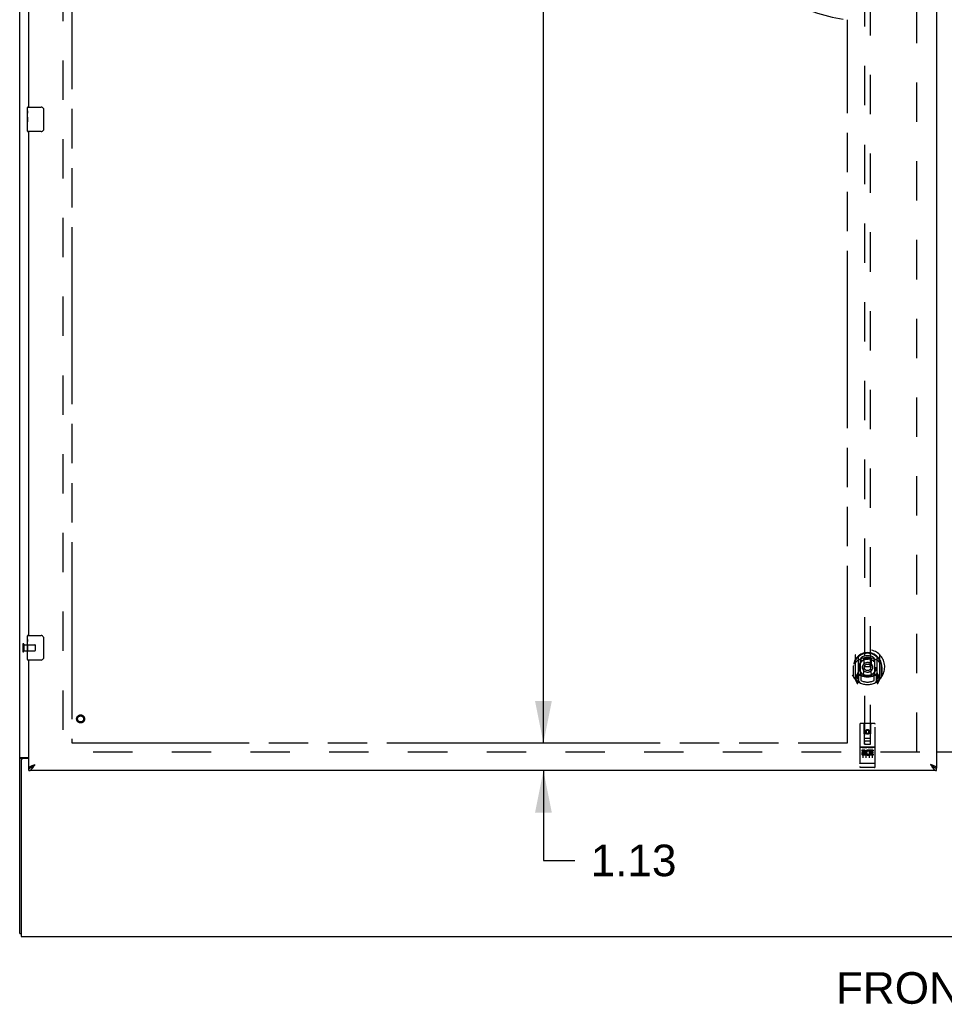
# Model space of a CAD drawing. Header units: inches. Extents: x 0 to 291, y 0 to 188.
# Tile 3 of 113: x 44 to 81, y 52 to 92. Entities that reach past the tile are written whole.
import ezdxf

# ---------------------------------------------------------------- set-up
doc = ezdxf.new("R2010")
doc.units = ezdxf.units.IN
doc.header["$LTSCALE"] = 16.018896
doc.header["$MEASUREMENT"] = 0
doc.linetypes.add('HIDDEN', pattern=[0.2, 0.1, -0.1])
doc.linetypes.add('PHANTOM', pattern=[0.8, 0.45, -0.05, 0.1, -0.05, 0.1, -0.05])
doc.layers.get('0').update_dxf_attribs({"linetype": 'CONTINUOUS'})
for name, color, linetype in [('02___PRT_ALL_AXES', 7, 'CONTINUOUS'), ('AVAILABLE_DOOR_SPACES', 7, 'CONTINUOUS'), ('DEFAULT_2', 8, 'HIDDEN'), ('DIMENSIONS', 7, 'CONTINUOUS')]:
    doc.layers.add(name, color=color, linetype=linetype)
doc.styles.get("Standard").update_dxf_attribs({"font": 'arial.ttf'})
doc.dimstyles.new('DIMSTYLE_1', dxfattribs={"dimtxt": 1.284938, "dimasz": 1.713251, "dimexe": 0.09, "dimexo": 0.07, "dimgap": 0.0375, "dimtad": 0, "dimtih": 1, "dimtoh": 1, "dimzin": 4, "dimdsep": 46, "dimtxsty": 'Standard', "dimblk": '_FILLED', "dimblk1": '_FILLED', "dimblk2": '_FILLED', "dimcen": 0.09, "dimazin": 1, "dimtfac": 1, "dimtdec": 3, "dimtofl": 0, "dimtmove": 0, "dimatfit": 3, "dimldrblk": '_FILLED', "dimfxl": 1, "dimtolj": 1, "dimtzin": 4, "dimarcsym": 0})

# ---------------------------------------------------------------- blocks, each defined once
blk = doc.blocks.new('_FILLED')
at = {"color": 0, "linetype": 'ByBlock'}
blk.add_solid([(0, 0), (-1, 0.2), (-1, -0.2)], dxfattribs=at)
blk = doc.blocks.new('*D9')
at = {"layer": 'DIMENSIONS', "color": 2, "linetype": 'Continuous'}
for p, q in [((65.03, 62.785), (65.03, 66.211)), ((65.03, 61.66), (65.03, 58.008)), ((65.03, 58.008), (66.308, 58.008))]:
    blk.add_line(p, q, dxfattribs=at)
at = {"layer": 'DIMENSIONS', "color": 2, "linetype": 'Continuous', "xscale": 1.7132508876, "yscale": 1.7132508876, "zscale": 1.7132508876}
for p, rotation in [((65.03, 62.785), 270), ((65.03, 61.66), 90)]:
    blk.add_blockref('_FILLED', p, dxfattribs=dict(at, rotation=rotation))
at = {"layer": 'DIMENSIONS', "color": 2, "linetype": 'Continuous', "insert": (66.951, 58.65), "char_height": 1.2849, "width": 3.49178, "attachment_point": 1, "line_spacing_factor": 0.9}
blk.add_mtext('1.13', dxfattribs=at)
blk = doc.blocks.new('*D10')
at = {"layer": 'DIMENSIONS', "color": 2, "linetype": 'Continuous'}
for p, q in [((65.03, 135.035), (65.03, 100.195)), ((65.03, 62.785), (65.03, 95.697))]:
    blk.add_line(p, q, dxfattribs=at)
at = {"layer": 'DIMENSIONS', "color": 2, "linetype": 'Continuous', "xscale": 1.7132508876, "yscale": 1.7132508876, "zscale": 1.7132508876}
for p, rotation in [((65.03, 135.035), 90), ((65.03, 62.785), 270)]:
    blk.add_blockref('_FILLED', p, dxfattribs=dict(at, rotation=rotation))
at = {"layer": 'DIMENSIONS', "color": 2, "linetype": 'Continuous', "insert": (65.03, 99.552), "char_height": 1.2849, "width": 4.49012, "attachment_point": 2, "line_spacing_factor": 0.9}
blk.add_mtext('72.25\\Ptyp.', dxfattribs=at)

msp = doc.modelspace()

# ---------------------------------------------------------------- linework, layer by layer
at = {"color": 7, "linetype": 'Continuous'}
for p, q in [((43.717, 55.035), (43.717, 138.785)), ((44.032, 88.499), (44.032, 88.645)), ((44.047, 88.66), (44.587, 88.66)), ((44.687, 88.56), (44.687, 87.76)), ((44.032, 88.241), (44.032, 88.275)), ((44.032, 88.044), (44.032, 88.076)), ((44.032, 87.675), (44.032, 87.814)), ((44.587, 87.66), (44.047, 87.66)), ((44.032, 66.999), (44.032, 67.145)), ((44.047, 67.16), (44.587, 67.16)), ((44.687, 67.06), (44.687, 66.26)), ((44.032, 66.741), (44.032, 66.775)), ((44.032, 66.544), (44.032, 66.576)), ((44.032, 66.175), (44.032, 66.314)), ((44.587, 66.16), (44.047, 66.16)), ((43.814, 62.153), (43.717, 62.153)), ((43.777, 62.191), (44.092, 62.191)), ((43.779, 62.097), (43.779, 54.91)), ((44.092, 62.16), (43.842, 62.16)), ((82.342, 62.405), (81.029, 62.405)), ((44.092, 61.66), (44.092, 61.764)), ((44.193, 61.792), (44.204, 61.799)), ((80.906, 61.805), (80.917, 61.799)), ((81.029, 61.66), (81.029, 61.764)), ((43.717, 55.035), (43.779, 55.035)), ((43.779, 54.91), (121.404, 54.91))]:
    msp.add_line(p, q, dxfattribs=at)
at = {"color": 3, "linetype": 'Continuous'}
for p, q in [((81.029, 136.056), (81.029, 61.764)), ((44.092, 88.66), (44.092, 109.16)), ((44.092, 67.16), (44.092, 87.66)), ((44.092, 61.764), (44.092, 66.16)), ((81.029, 62.425), (82.342, 62.425)), ((44.306, 61.894), (44.338, 61.906)), ((81.029, 61.66), (44.092, 61.66))]:
    msp.add_line(p, q, dxfattribs=at)
at = {"color": 7, "linetype": 'Continuous'}
for points in [[(44.68, 88.596), (44.682, 88.59), (44.684, 88.584), (44.685, 88.578), (44.686, 88.572), (44.686, 88.566), (44.687, 88.56)], [(44.687, 87.76), (44.686, 87.753), (44.686, 87.747), (44.685, 87.741), (44.684, 87.735), (44.682, 87.729), (44.68, 87.724)], [(44.68, 67.096), (44.682, 67.09), (44.684, 67.084), (44.685, 67.078), (44.686, 67.072), (44.686, 67.066), (44.687, 67.06)], [(44.687, 66.26), (44.686, 66.253), (44.686, 66.247), (44.685, 66.241), (44.684, 66.235), (44.682, 66.229), (44.68, 66.224)], [(43.756, 62.18), (43.748, 62.177), (43.744, 62.176), (43.741, 62.174), (43.737, 62.173), (43.734, 62.171), (43.731, 62.17), (43.728, 62.168), (43.726, 62.167), (43.724, 62.165), (43.722, 62.164), (43.72, 62.162), (43.719, 62.16), (43.718, 62.159), (43.717, 62.157), (43.717, 62.155), (43.717, 62.153)], [(43.777, 62.191), (43.775, 62.189), (43.773, 62.188), (43.77, 62.186), (43.767, 62.185), (43.763, 62.183), (43.76, 62.182), (43.756, 62.18)], [(44.092, 61.764), (44.103, 61.764), (44.114, 61.765), (44.125, 61.767), (44.137, 61.77), (44.148, 61.773), (44.159, 61.777), (44.17, 61.781), (44.181, 61.786), (44.193, 61.792)], [(44.204, 61.799), (44.215, 61.805), (44.226, 61.813), (44.237, 61.821), (44.249, 61.829), (44.26, 61.838), (44.271, 61.847), (44.282, 61.856), (44.293, 61.866), (44.305, 61.876), (44.316, 61.886), (44.327, 61.896), (44.338, 61.906)], [(44.208, 61.801), (44.211, 61.807), (44.217, 61.814), (44.223, 61.821), (44.23, 61.828), (44.237, 61.835), (44.246, 61.842), (44.254, 61.849), (44.264, 61.856), (44.274, 61.864), (44.284, 61.871), (44.294, 61.878), (44.305, 61.885), (44.316, 61.892), (44.327, 61.899), (44.338, 61.906)], [(80.783, 61.906), (80.794, 61.896), (80.805, 61.886), (80.816, 61.876), (80.828, 61.866), (80.839, 61.856), (80.85, 61.847), (80.861, 61.838), (80.872, 61.829), (80.884, 61.821), (80.895, 61.813), (80.906, 61.805)], [(80.913, 61.801), (80.91, 61.807), (80.904, 61.814), (80.898, 61.821), (80.891, 61.828), (80.883, 61.835), (80.875, 61.842), (80.866, 61.849), (80.857, 61.856), (80.847, 61.864), (80.837, 61.871), (80.827, 61.878), (80.816, 61.885), (80.805, 61.892), (80.794, 61.899), (80.783, 61.906)], [(80.917, 61.799), (80.928, 61.792), (80.94, 61.786), (80.951, 61.781), (80.962, 61.777), (80.973, 61.773), (80.984, 61.77), (80.996, 61.767), (81.007, 61.765), (81.018, 61.764), (81.029, 61.764)]]:
    msp.add_lwpolyline(points, dxfattribs=at)
at = {"color": 3, "linetype": 'Continuous'}
for points in [[(43.858, 62.17), (43.854, 62.167), (43.852, 62.166), (43.85, 62.164), (43.847, 62.163), (43.846, 62.161), (43.844, 62.16)], [(43.872, 62.191), (43.872, 62.189), (43.872, 62.187), (43.872, 62.185), (43.872, 62.184), (43.871, 62.182), (43.87, 62.18), (43.869, 62.178), (43.868, 62.177), (43.866, 62.175), (43.864, 62.174), (43.863, 62.172), (43.861, 62.171), (43.858, 62.17)], [(44.092, 61.764), (44.092, 61.77), (44.094, 61.776), (44.096, 61.782), (44.1, 61.788), (44.105, 61.793), (44.11, 61.799), (44.117, 61.805), (44.125, 61.811), (44.133, 61.817), (44.143, 61.823), (44.153, 61.829), (44.164, 61.835), (44.176, 61.841), (44.188, 61.847)], [(44.092, 61.66), (44.103, 61.66), (44.114, 61.662), (44.125, 61.665), (44.137, 61.67), (44.148, 61.675), (44.159, 61.682), (44.17, 61.69), (44.181, 61.699), (44.193, 61.709), (44.204, 61.72), (44.215, 61.732), (44.226, 61.745), (44.237, 61.759)], [(44.188, 61.847), (44.201, 61.853), (44.215, 61.859), (44.229, 61.865), (44.244, 61.871), (44.259, 61.877), (44.274, 61.883), (44.29, 61.888), (44.306, 61.894)], [(44.237, 61.759), (44.249, 61.773), (44.26, 61.788), (44.271, 61.804), (44.282, 61.82), (44.293, 61.837), (44.305, 61.854), (44.316, 61.871), (44.327, 61.889), (44.338, 61.906)], [(80.933, 61.847), (80.92, 61.853), (80.906, 61.859), (80.892, 61.865), (80.877, 61.871), (80.862, 61.877), (80.847, 61.883), (80.831, 61.888), (80.815, 61.894), (80.783, 61.906)], [(80.783, 61.906), (80.794, 61.889), (80.805, 61.871), (80.816, 61.854), (80.828, 61.837), (80.839, 61.82), (80.85, 61.804), (80.861, 61.788), (80.872, 61.773)], [(80.872, 61.773), (80.884, 61.759), (80.895, 61.745), (80.906, 61.732), (80.917, 61.72), (80.928, 61.709), (80.94, 61.699), (80.951, 61.69), (80.962, 61.682), (80.973, 61.675), (80.984, 61.67), (80.996, 61.665), (81.007, 61.662), (81.018, 61.66), (81.029, 61.66)], [(81.029, 61.764), (81.029, 61.77), (81.027, 61.776), (81.024, 61.782), (81.021, 61.788), (81.016, 61.793), (81.01, 61.799), (81.004, 61.805), (80.996, 61.811), (80.988, 61.817), (80.978, 61.823), (80.968, 61.829), (80.957, 61.835), (80.945, 61.841), (80.933, 61.847)]]:
    msp.add_lwpolyline(points, dxfattribs=at)
at = {"color": 7, "linetype": 'Continuous'}
for centre, radius, start, end in [((44.047, 88.645), 0.015, 90, 180), ((44.587, 88.56), 0.1, 21.1999, 90), ((44.047, 87.675), 0.015, 180, 270), ((44.587, 87.76), 0.1, 270, 338.8001), ((44.047, 67.145), 0.015, 90, 180), ((44.587, 67.06), 0.1, 21.1999, 90), ((44.047, 66.175), 0.015, 180, 270), ((44.587, 66.26), 0.1, 270, 338.8001), ((43.842, 62.097), 0.0625, 90, 180)]:
    msp.add_arc(centre, radius, start, end, dxfattribs=at)
at = {"layer": '02___PRT_ALL_AXES', "color": 7, "linetype": 'Continuous'}
for p, q in [((44.032, 88.499), (44.032, 88.645)), ((44.032, 88.241), (44.032, 88.498)), ((44.037, 88.443), (44.032, 88.443)), ((44.032, 88.275), (44.039, 88.275)), ((44.032, 87.675), (44.032, 88.239)), ((44.033, 88.212), (44.032, 88.212)), ((44.039, 88.275), (44.039, 88.411)), ((44.032, 88.08), (44.038, 88.08)), ((44.032, 88.044), (44.039, 88.044)), ((44.032, 87.981), (44.039, 87.981)), ((44.032, 87.814), (44.039, 87.814)), ((44.039, 87.814), (44.039, 88.044)), ((44.032, 66.999), (44.032, 67.145)), ((44.032, 66.741), (44.032, 66.998)), ((44.037, 66.943), (44.032, 66.943)), ((44.039, 66.775), (44.039, 66.911)), ((44.032, 66.775), (44.039, 66.775)), ((44.032, 66.175), (44.032, 66.739)), ((44.033, 66.712), (44.032, 66.712)), ((44.032, 66.58), (44.038, 66.58)), ((44.032, 66.544), (44.039, 66.544)), ((44.039, 66.314), (44.039, 66.544)), ((44.032, 66.481), (44.039, 66.481)), ((44.032, 66.314), (44.039, 66.314))]:
    msp.add_line(p, q, dxfattribs=at)
at = {"layer": '02___PRT_ALL_AXES', "color": 8, "linetype": 'HIDDEN'}
for p, q in [((43.885, 66.784), (43.885, 66.536)), ((43.885, 66.784), (44.332, 66.784)), ((43.885, 66.536), (44.332, 66.536)), ((78.499, 62.62), (77.934, 62.62)), ((78.072, 62.498), (77.98, 62.498)), ((77.98, 62.498), (77.98, 62.456)), ((78.449, 62.498), (78.292, 62.498)), ((78.292, 62.498), (78.292, 62.486)), ((78.449, 62.498), (78.449, 62.456)), ((78.072, 62.456), (77.98, 62.456)), ((78.076, 62.412), (78.03, 62.412)), ((78.072, 62.371), (78.044, 62.371)), ((78.136, 62.327), (78.044, 62.327)), ((78.136, 62.285), (78.044, 62.285)), ((78.136, 62.327), (78.136, 62.285)), ((78.268, 62.333), (78.285, 62.294)), ((78.292, 62.463), (78.279, 62.444)), ((78.289, 62.488), (78.292, 62.486)), ((78.292, 62.463), (78.292, 62.285)), ((78.449, 62.285), (78.292, 62.285)), ((78.449, 62.456), (78.335, 62.456)), ((78.335, 62.456), (78.335, 62.412)), ((78.427, 62.412), (78.335, 62.412)), ((78.427, 62.37), (78.335, 62.37)), ((78.335, 62.37), (78.335, 62.327)), ((78.449, 62.327), (78.335, 62.327)), ((78.427, 62.412), (78.427, 62.37)), ((78.449, 62.327), (78.449, 62.285)), ((78.499, 61.792), (77.934, 61.792))]:
    msp.add_line(p, q, dxfattribs=at)
at = {"layer": '02___PRT_ALL_AXES', "color": 7, "linetype": 'Continuous'}
for points in [[(44.032, 88.499), (44.032, 88.495), (44.032, 88.491), (44.033, 88.485), (44.034, 88.472)], [(44.032, 88.241), (44.032, 88.233), (44.032, 88.224), (44.033, 88.214)], [(44.033, 88.214), (44.036, 88.18), (44.037, 88.168), (44.038, 88.156), (44.038, 88.143), (44.039, 88.131), (44.039, 88.118), (44.039, 88.105), (44.038, 88.092), (44.038, 88.08), (44.037, 88.067), (44.036, 88.055)], [(44.034, 88.472), (44.035, 88.465), (44.036, 88.456), (44.037, 88.448)], [(44.037, 88.448), (44.038, 88.439), (44.038, 88.43), (44.039, 88.421), (44.039, 88.411)], [(44.032, 66.999), (44.032, 66.995), (44.032, 66.991), (44.033, 66.985), (44.034, 66.972)], [(44.034, 66.972), (44.035, 66.965), (44.036, 66.956), (44.037, 66.948)], [(44.037, 66.948), (44.038, 66.939), (44.038, 66.93), (44.039, 66.921), (44.039, 66.911)], [(44.032, 66.741), (44.032, 66.733), (44.032, 66.724), (44.033, 66.714)], [(44.033, 66.714), (44.036, 66.68), (44.037, 66.668), (44.038, 66.656), (44.038, 66.643), (44.039, 66.631), (44.039, 66.618), (44.039, 66.605), (44.038, 66.592), (44.038, 66.58), (44.037, 66.567), (44.036, 66.555)]]:
    msp.add_lwpolyline(points, dxfattribs=at)
at = {"layer": '02___PRT_ALL_AXES', "color": 8, "linetype": 'HIDDEN'}
for centre, radius in [((46.196, 63.764), 0.124), ((78.217, 63.237), 0.085)]:
    msp.add_circle(centre, radius, dxfattribs=at)
for centre, radius, start, end in [((78.072, 62.435), 0.0635, 270, 90), ((78.243, 62.392), 0.107, 64.2636, 293.4027), ((78.044, 62.349), 0.0644, 102.2995, 270.0775), ((78.044, 62.349), 0.0219, 89.9011, 270), ((78.072, 62.434), 0.0219, 280.307, 90), ((78.243, 62.392), 0.0639, 54.8895, 293.4026)]:
    msp.add_arc(centre, radius, start, end, dxfattribs=at)
at = {"layer": '02___PRT_ALL_AXES', "color": 7, "linetype": 'Continuous'}
for centre, start_param, end_param in [((44.295, 88.076), 3.141593, 3.321581), ((44.295, 66.576), -3.141593, -2.961605)]:
    msp.add_ellipse(centre, major_axis=(0.263, 0), ratio=0.432808, start_param=start_param, end_param=end_param, dxfattribs=at)
at = {"layer": 'AVAILABLE_DOOR_SPACES', "color": 4, "linetype": 'PHANTOM'}
for p, q in [((45.842, 135.035), (45.842, 62.785)), ((77.404, 62.785), (77.404, 92.209)), ((45.842, 62.785), (62.545, 62.785)), ((62.545, 62.789), (62.575, 62.789)), ((62.545, 62.785), (62.545, 62.789)), ((62.575, 62.789), (62.575, 62.785)), ((62.575, 62.785), (77.404, 62.785))]:
    msp.add_line(p, q, dxfattribs=at)
msp.add_arc((78.217, 98.91), 6.75, 180, 263.0865, dxfattribs=at)
at = {"layer": 'DEFAULT_2', "color": 8, "linetype": 'HIDDEN'}
for p, q in [((45.467, 135.41), (45.467, 62.41)), ((80.217, 62.425), (80.217, 135.395)), ((78.092, 96.739), (78.092, 62.737)), ((78.342, 62.737), (78.342, 96.739)), ((43.842, 66.802), (43.842, 66.518)), ((43.885, 66.802), (43.885, 66.518)), ((44.342, 66.774), (44.342, 66.546)), ((77.717, 66.365), (77.717, 65.398)), ((77.834, 66.311), (77.834, 65.295)), ((77.842, 66.286), (77.842, 65.283)), ((77.934, 65.563), (77.934, 66.194)), ((77.942, 66.247), (77.942, 66.144)), ((78.054, 66.221), (78.084, 65.881)), ((78.379, 66.221), (78.349, 65.881)), ((78.492, 66.144), (78.492, 66.247)), ((78.499, 66.194), (78.499, 65.563)), ((78.592, 66.286), (78.592, 65.283)), ((78.599, 66.311), (78.599, 65.295)), ((78.717, 65.398), (78.717, 66.365)), ((77.634, 65.881), (77.649, 65.881)), ((77.634, 65.881), (77.634, 65.493)), ((77.642, 65.47), (77.642, 65.928)), ((78.054, 65.537), (78.084, 65.881)), ((78.349, 65.881), (78.084, 65.881)), ((78.38, 65.537), (78.349, 65.881)), ((78.799, 65.881), (78.784, 65.881)), ((78.792, 65.47), (78.792, 65.928)), ((78.799, 65.881), (78.799, 65.493)), ((77.721, 65.387), (77.791, 65.211)), ((77.834, 65.552), (77.774, 65.552)), ((77.774, 65.552), (77.774, 65.402)), ((77.774, 65.402), (77.842, 65.402)), ((77.812, 65.456), (77.783, 65.41)), ((77.912, 65.233), (77.842, 65.342)), ((77.844, 65.515), (77.844, 65.308)), ((77.934, 65.553), (77.862, 65.553)), ((77.93, 65.535), (77.864, 65.535)), ((77.942, 65.583), (77.942, 65.33)), ((78.492, 65.33), (78.492, 65.583)), ((78.572, 65.553), (78.499, 65.553)), ((78.569, 65.535), (78.503, 65.535)), ((78.592, 65.342), (78.522, 65.233)), ((78.589, 65.308), (78.589, 65.515)), ((78.592, 65.402), (78.659, 65.402)), ((78.659, 65.552), (78.599, 65.552)), ((78.651, 65.41), (78.621, 65.456)), ((78.642, 65.211), (78.712, 65.387)), ((78.659, 65.402), (78.659, 65.552)), ((77.813, 65.292), (77.817, 65.288)), ((77.82, 65.214), (77.834, 65.295)), ((78.599, 65.295), (78.613, 65.214)), ((78.62, 65.291), (78.621, 65.291)), ((78.621, 65.291), (78.621, 65.292)), ((78.621, 65.291), (78.621, 65.292)), ((77.904, 63.547), (77.904, 61.822)), ((78.499, 63.577), (77.934, 63.577)), ((78.09, 62.737), (78.087, 63.547)), ((78.217, 63.313), (78.152, 63.275)), ((78.217, 63.301), (78.162, 63.269)), ((78.282, 63.275), (78.217, 63.313)), ((78.217, 63.313), (78.217, 63.301)), ((78.272, 63.269), (78.217, 63.301)), ((78.343, 62.737), (78.347, 63.547)), ((78.529, 61.822), (78.529, 63.547)), ((78.089, 62.987), (78.344, 62.987)), ((78.152, 63.275), (78.162, 63.269)), ((78.152, 63.275), (78.152, 63.2)), ((78.152, 63.2), (78.162, 63.206)), ((78.152, 63.2), (78.217, 63.162)), ((78.162, 63.269), (78.162, 63.206)), ((78.162, 63.206), (78.217, 63.174)), ((78.217, 63.174), (78.272, 63.206)), ((78.217, 63.162), (78.282, 63.2)), ((78.217, 63.162), (78.217, 63.174)), ((78.282, 63.275), (78.272, 63.269)), ((78.272, 63.206), (78.272, 63.269)), ((78.282, 63.2), (78.272, 63.206)), ((78.282, 63.2), (78.282, 63.275)), ((77.934, 62.62), (78.499, 62.62)), ((78.006, 62.604), (78.178, 62.604)), ((78.09, 62.737), (78.092, 62.737)), ((78.092, 62.737), (78.342, 62.737)), ((78.302, 62.862), (78.132, 62.862)), ((78.256, 62.604), (78.428, 62.604)), ((78.342, 62.737), (78.343, 62.737)), ((80.342, 62.41), (45.373, 62.41)), ((78.029, 62.489), (78.029, 62.183)), ((78.154, 62.489), (78.154, 62.183)), ((78.279, 62.489), (78.279, 62.183)), ((78.404, 62.489), (78.404, 62.183)), ((77.922, 61.951), (77.921, 61.951)), ((77.922, 61.951), (77.922, 61.951)), ((77.925, 61.951), (77.924, 61.951)), ((77.924, 61.951), (77.924, 61.951)), ((77.926, 61.951), (77.925, 61.951)), ((77.927, 61.95), (77.926, 61.951)), ((77.928, 61.95), (77.927, 61.95)), ((77.929, 61.95), (77.928, 61.95)), ((77.928, 61.95), (77.928, 61.95)), ((77.93, 61.95), (77.929, 61.95)), ((77.931, 61.95), (77.93, 61.95)), ((77.932, 61.95), (77.931, 61.95)), ((77.933, 61.95), (77.932, 61.95)), ((77.934, 61.95), (77.933, 61.95)), ((77.933, 61.95), (77.933, 61.95)), ((78.5, 61.95), (77.934, 61.95)), ((78.184, 61.792), (77.999, 61.792)), ((78.434, 61.792), (78.249, 61.792)), ((78.5, 61.95), (78.501, 61.95)), ((78.5, 61.95), (78.5, 61.95)), ((78.501, 61.95), (78.502, 61.95)), ((78.502, 61.95), (78.503, 61.95)), ((78.503, 61.95), (78.504, 61.95)), ((78.504, 61.95), (78.505, 61.95)), ((78.505, 61.95), (78.506, 61.95)), ((78.505, 61.95), (78.505, 61.95)), ((78.506, 61.95), (78.507, 61.951)), ((78.507, 61.951), (78.508, 61.951)), ((78.508, 61.951), (78.509, 61.951)), ((78.509, 61.951), (78.51, 61.951)), ((78.51, 61.951), (78.511, 61.951)), ((78.51, 61.951), (78.51, 61.951)), ((78.511, 61.951), (78.512, 61.951)), ((78.512, 61.951), (78.513, 61.951)), ((78.513, 61.951), (78.513, 61.951))]:
    msp.add_line(p, q, dxfattribs=at)
for points in [[(78.029, 66.238), (78.034, 66.24), (78.04, 66.241), (78.045, 66.242), (78.05, 66.244), (78.056, 66.245), (78.061, 66.246), (78.067, 66.248), (78.072, 66.249), (78.078, 66.25), (78.083, 66.251), (78.089, 66.252), (78.094, 66.253), (78.1, 66.254), (78.105, 66.255), (78.111, 66.256), (78.116, 66.257), (78.122, 66.257), (78.127, 66.258), (78.133, 66.259), (78.139, 66.259), (78.144, 66.26), (78.15, 66.261), (78.155, 66.261), (78.161, 66.262), (78.166, 66.262), (78.172, 66.262), (78.178, 66.263), (78.183, 66.263), (78.189, 66.263), (78.194, 66.263), (78.2, 66.264), (78.206, 66.264), (78.211, 66.264), (78.217, 66.264), (78.222, 66.264), (78.228, 66.264), (78.233, 66.264), (78.239, 66.263), (78.245, 66.263), (78.25, 66.263), (78.256, 66.263), (78.261, 66.262), (78.267, 66.262), (78.273, 66.262), (78.278, 66.261), (78.284, 66.261), (78.289, 66.26), (78.295, 66.259), (78.3, 66.259), (78.306, 66.258), (78.312, 66.257), (78.317, 66.257), (78.323, 66.256), (78.328, 66.255), (78.334, 66.254), (78.339, 66.253), (78.345, 66.252), (78.35, 66.251), (78.356, 66.25), (78.361, 66.249), (78.367, 66.248), (78.372, 66.246), (78.378, 66.245), (78.383, 66.244), (78.388, 66.242), (78.394, 66.241), (78.399, 66.24), (78.405, 66.238)], [(77.762, 66.096), (77.761, 66.095), (77.759, 66.094), (77.758, 66.092), (77.756, 66.091), (77.755, 66.089), (77.753, 66.088), (77.751, 66.086), (77.749, 66.084), (77.748, 66.082), (77.746, 66.081), (77.744, 66.079), (77.742, 66.077), (77.74, 66.075), (77.738, 66.072), (77.736, 66.07), (77.734, 66.068), (77.732, 66.065), (77.73, 66.063), (77.728, 66.06), (77.726, 66.057), (77.724, 66.054), (77.722, 66.051), (77.719, 66.048), (77.717, 66.045), (77.715, 66.042), (77.712, 66.038), (77.71, 66.035), (77.707, 66.031), (77.704, 66.027), (77.702, 66.023), (77.699, 66.019), (77.696, 66.014), (77.693, 66.01), (77.69, 66.005), (77.687, 66), (77.684, 65.995)], [(78.749, 65.995), (78.746, 66), (78.743, 66.005), (78.74, 66.01), (78.737, 66.014), (78.734, 66.019), (78.732, 66.023), (78.729, 66.027), (78.726, 66.031), (78.724, 66.035), (78.721, 66.038), (78.719, 66.042), (78.717, 66.045), (78.714, 66.048), (78.712, 66.051), (78.71, 66.054), (78.707, 66.057), (78.705, 66.06), (78.703, 66.063), (78.701, 66.065), (78.699, 66.068), (78.697, 66.07), (78.695, 66.072), (78.693, 66.075), (78.691, 66.077), (78.689, 66.079), (78.687, 66.081), (78.686, 66.082), (78.684, 66.084), (78.682, 66.086), (78.681, 66.088), (78.679, 66.089), (78.677, 66.091), (78.676, 66.092), (78.674, 66.094), (78.673, 66.095), (78.671, 66.096)], [(77.999, 62.603), (77.999, 62.603), (77.999, 62.603), (77.999, 62.603), (78, 62.603), (78, 62.603), (78, 62.603), (78, 62.603), (78, 62.603), (78, 62.603), (78, 62.603), (78, 62.604), (78, 62.604), (78, 62.604), (78.001, 62.604), (78.001, 62.604), (78.001, 62.604), (78.001, 62.604), (78.001, 62.604), (78.001, 62.604), (78.001, 62.604), (78.001, 62.604), (78.002, 62.604), (78.002, 62.604), (78.002, 62.604), (78.002, 62.604), (78.002, 62.604), (78.002, 62.604), (78.002, 62.604), (78.003, 62.604), (78.003, 62.604), (78.003, 62.604), (78.003, 62.604), (78.003, 62.604), (78.003, 62.604), (78.004, 62.604), (78.004, 62.604), (78.004, 62.604), (78.004, 62.604), (78.004, 62.604), (78.005, 62.604), (78.005, 62.604), (78.005, 62.604), (78.005, 62.604), (78.005, 62.604), (78.006, 62.604)], [(78.178, 62.604), (78.178, 62.604), (78.178, 62.604), (78.178, 62.604), (78.178, 62.604), (78.179, 62.604), (78.179, 62.604), (78.179, 62.604), (78.179, 62.604), (78.179, 62.604), (78.18, 62.604), (78.18, 62.604), (78.18, 62.604), (78.18, 62.604), (78.18, 62.604), (78.18, 62.604), (78.181, 62.604), (78.181, 62.604), (78.181, 62.604), (78.181, 62.604), (78.181, 62.604), (78.181, 62.604), (78.182, 62.604), (78.182, 62.604), (78.182, 62.604), (78.182, 62.604), (78.182, 62.604), (78.182, 62.604), (78.182, 62.604), (78.182, 62.604), (78.183, 62.604), (78.183, 62.604), (78.183, 62.604), (78.183, 62.604), (78.183, 62.604), (78.183, 62.604), (78.183, 62.603), (78.183, 62.603), (78.183, 62.603), (78.184, 62.603), (78.184, 62.603), (78.184, 62.603), (78.184, 62.603), (78.184, 62.603), (78.184, 62.603), (78.184, 62.603), (78.184, 62.603)], [(78.249, 62.603), (78.249, 62.603), (78.249, 62.603), (78.249, 62.603), (78.25, 62.603), (78.25, 62.603), (78.25, 62.603), (78.25, 62.603), (78.25, 62.603), (78.25, 62.603), (78.25, 62.603), (78.25, 62.604), (78.25, 62.604), (78.25, 62.604), (78.251, 62.604), (78.251, 62.604), (78.251, 62.604), (78.251, 62.604), (78.251, 62.604), (78.251, 62.604), (78.251, 62.604), (78.251, 62.604), (78.252, 62.604), (78.252, 62.604), (78.252, 62.604), (78.252, 62.604), (78.252, 62.604), (78.252, 62.604), (78.252, 62.604), (78.253, 62.604), (78.253, 62.604), (78.253, 62.604), (78.253, 62.604), (78.253, 62.604), (78.253, 62.604), (78.254, 62.604), (78.254, 62.604), (78.254, 62.604), (78.254, 62.604), (78.254, 62.604), (78.255, 62.604), (78.255, 62.604), (78.255, 62.604), (78.255, 62.604), (78.255, 62.604), (78.256, 62.604)], [(78.428, 62.604), (78.428, 62.604), (78.428, 62.604), (78.428, 62.604), (78.428, 62.604), (78.429, 62.604), (78.429, 62.604), (78.429, 62.604), (78.429, 62.604), (78.429, 62.604), (78.43, 62.604), (78.43, 62.604), (78.43, 62.604), (78.43, 62.604), (78.43, 62.604), (78.43, 62.604), (78.431, 62.604), (78.431, 62.604), (78.431, 62.604), (78.431, 62.604), (78.431, 62.604), (78.431, 62.604), (78.432, 62.604), (78.432, 62.604), (78.432, 62.604), (78.432, 62.604), (78.432, 62.604), (78.432, 62.604), (78.432, 62.604), (78.432, 62.604), (78.433, 62.604), (78.433, 62.604), (78.433, 62.604), (78.433, 62.604), (78.433, 62.604), (78.433, 62.604), (78.433, 62.603), (78.433, 62.603), (78.433, 62.603), (78.434, 62.603), (78.434, 62.603), (78.434, 62.603), (78.434, 62.603), (78.434, 62.603), (78.434, 62.603), (78.434, 62.603), (78.434, 62.603)], [(77.921, 61.951), (77.92, 61.951), (77.92, 61.951), (77.919, 61.951), (77.919, 61.951), (77.919, 61.951), (77.918, 61.951), (77.918, 61.951), (77.918, 61.952), (77.917, 61.952), (77.917, 61.952), (77.917, 61.952), (77.916, 61.952), (77.916, 61.952), (77.916, 61.952), (77.915, 61.952), (77.915, 61.952), (77.915, 61.952), (77.914, 61.952), (77.914, 61.952), (77.914, 61.952), (77.913, 61.952), (77.913, 61.952), (77.913, 61.953), (77.912, 61.953), (77.912, 61.953), (77.912, 61.953), (77.912, 61.953), (77.911, 61.953), (77.911, 61.953), (77.911, 61.953), (77.91, 61.953), (77.91, 61.953), (77.91, 61.953), (77.91, 61.953), (77.91, 61.953), (77.909, 61.954), (77.909, 61.954), (77.909, 61.954), (77.909, 61.954), (77.908, 61.954), (77.908, 61.954), (77.908, 61.954), (77.908, 61.954), (77.908, 61.954), (77.907, 61.954), (77.907, 61.954), (77.907, 61.955), (77.907, 61.955), (77.907, 61.955), (77.906, 61.955), (77.906, 61.955), (77.906, 61.955), (77.906, 61.955), (77.906, 61.955), (77.906, 61.955), (77.906, 61.955), (77.906, 61.956), (77.905, 61.956), (77.905, 61.956), (77.905, 61.956), (77.905, 61.956), (77.905, 61.956), (77.905, 61.956), (77.905, 61.956), (77.905, 61.956), (77.905, 61.956), (77.905, 61.957), (77.905, 61.957), (77.904, 61.957), (77.904, 61.957), (77.904, 61.957), (77.904, 61.957), (77.904, 61.957), (77.904, 61.957), (77.904, 61.957), (77.904, 61.957), (77.904, 61.958), (77.904, 61.958)], [(77.924, 61.951), (77.923, 61.951), (77.922, 61.951)], [(78.513, 61.951), (78.514, 61.951), (78.514, 61.951), (78.514, 61.951), (78.515, 61.951), (78.515, 61.951), (78.516, 61.951), (78.516, 61.952), (78.516, 61.952), (78.517, 61.952), (78.517, 61.952), (78.517, 61.952), (78.518, 61.952), (78.518, 61.952), (78.518, 61.952), (78.519, 61.952), (78.519, 61.952), (78.519, 61.952), (78.52, 61.952), (78.52, 61.952), (78.52, 61.952), (78.52, 61.952), (78.521, 61.953), (78.521, 61.953), (78.521, 61.953), (78.522, 61.953), (78.522, 61.953), (78.522, 61.953), (78.522, 61.953), (78.523, 61.953), (78.523, 61.953), (78.523, 61.953), (78.523, 61.953), (78.524, 61.953), (78.524, 61.953), (78.524, 61.954), (78.524, 61.954), (78.525, 61.954), (78.525, 61.954), (78.525, 61.954), (78.525, 61.954), (78.525, 61.954), (78.526, 61.954), (78.526, 61.954), (78.526, 61.954), (78.526, 61.954), (78.526, 61.955), (78.527, 61.955), (78.527, 61.955), (78.527, 61.955), (78.527, 61.955), (78.527, 61.955), (78.527, 61.955), (78.528, 61.955), (78.528, 61.955), (78.528, 61.955), (78.528, 61.956), (78.528, 61.956), (78.528, 61.956), (78.528, 61.956), (78.528, 61.956), (78.528, 61.956), (78.529, 61.956), (78.529, 61.956), (78.529, 61.956), (78.529, 61.956), (78.529, 61.957), (78.529, 61.957), (78.529, 61.957), (78.529, 61.957), (78.529, 61.957), (78.529, 61.957), (78.529, 61.957), (78.529, 61.957), (78.529, 61.957), (78.529, 61.957), (78.529, 61.958), (78.529, 61.958)]]:
    msp.add_lwpolyline(points, dxfattribs=at)
for centre, radius in [((78.217, 65.863), 0.35), ((78.217, 65.863), 0.335), ((78.217, 65.863), 0.205), ((78.217, 65.863), 0.133), ((46.196, 63.764), 0.164), ((46.196, 63.764), 0.124), ((78.217, 63.237), 0.0945)]:
    msp.add_circle(centre, radius, dxfattribs=at)
for centre, radius, start, end in [((43.863, 66.802), 0.0215, 0, 180), ((43.863, 66.518), 0.0215, 180, 360), ((44.332, 66.774), 0.01, 0, 90), ((44.332, 66.546), 0.01, 270, 360), ((78.217, 65.881), 0.7, 305.5126, 234.4874), ((78.217, 65.879), 0.583, 0.2464, 179.7536), ((78.217, 65.853), 0.58, 7.6622, 172.3378), ((77.732, 66.365), 0.015, 135.0748, 180), ((78.217, 65.564), 0.7, 49.529, 130.471), ((77.849, 66.311), 0.015, 130.3587, 180), ((77.862, 66.286), 0.02, 129.3378, 179.9984), ((77.949, 66.194), 0.015, 112.9863, 180), ((78.217, 65.853), 0.48, 55.0461, 124.9539), ((77.972, 66.144), 0.03, 180, 311.1261), ((78.217, 65.863), 0.343, 48.8739, 131.1261), ((78.034, 66.219), 0.02, 5.0796, 105.5752), ((78.399, 66.219), 0.02, 74.4248, 174.9204), ((78.462, 66.144), 0.03, 228.8739, 360), ((78.484, 66.194), 0.015, 0, 67.0137), ((78.572, 66.286), 0.02, 0, 50.6594), ((78.584, 66.311), 0.015, 0, 49.6413), ((78.702, 66.365), 0.015, 0, 44.9252), ((77.662, 65.928), 0.02, 172.3378, 180), ((78.772, 65.928), 0.02, 0, 7.6622), ((77.662, 65.47), 0.02, 180, 215.2961), ((78.217, 65.863), 0.7, 215.2961, 324.7039), ((77.732, 65.398), 0.015, 180, 224.9252), ((77.787, 65.407), 0.005, 147.3208, 270), ((78.217, 66.194), 0.7, 233.2319, 306.7681), ((77.822, 65.328), 0.02, 234.4874, 360), ((77.654, 65.557), 0.188, 327.3208, 360), ((77.824, 65.308), 0.02, 234.7457, 360), ((77.862, 65.533), 0.02, 90, 180), ((77.864, 65.515), 0.02, 90, 180), ((77.93, 65.515), 0.02, 66.536, 90), ((77.949, 65.563), 0.015, 180, 247.0137), ((78.217, 66.176), 0.7, 246.536, 293.464), ((77.972, 65.583), 0.03, 48.8739, 180), ((78.217, 65.863), 0.6, 242.7204, 297.2796), ((78.217, 65.863), 0.343, 228.8739, 311.1261), ((78.034, 65.539), 0.02, 254.3869, 354.9204), ((78.4, 65.539), 0.02, 185.0796, 285.6131), ((78.462, 65.583), 0.03, 0, 131.1261), ((78.484, 65.563), 0.015, 292.9863, 360), ((78.503, 65.515), 0.02, 90, 113.464), ((78.569, 65.515), 0.02, 0, 90), ((78.572, 65.533), 0.02, 0, 90), ((78.609, 65.308), 0.02, 180, 305.2543), ((78.78, 65.557), 0.188, 180, 212.6792), ((78.612, 65.328), 0.02, 180, 305.5126), ((78.647, 65.407), 0.005, 270, 32.6792), ((78.702, 65.398), 0.015, 315.0748, 360), ((78.772, 65.47), 0.02, 324.7039, 360), ((77.805, 65.217), 0.015, 201.8041, 350), ((77.862, 65.283), 0.02, 180, 238.5295), ((78.572, 65.283), 0.02, 301.4688, 359.9992), ((78.628, 65.217), 0.015, 190, 338.1959), ((77.934, 63.547), 0.03, 90, 180), ((78.057, 63.547), 0.03, 0, 90), ((78.377, 63.547), 0.03, 90, 180), ((78.499, 63.547), 0.03, 0, 90), ((77.934, 62.65), 0.03, 180, 270), ((78.132, 62.822), 0.04, 90, 180), ((78.132, 62.777), 0.04, 180, 270), ((78.302, 62.822), 0.04, 0, 90), ((78.302, 62.777), 0.04, 270, 360), ((78.499, 62.65), 0.03, 270, 360), ((77.934, 61.822), 0.03, 180, 270), ((78.499, 61.822), 0.03, 270, 360)]:
    msp.add_arc(centre, radius, start, end, dxfattribs=at)

# ---------------------------------------------------------------- texts
at = {"layer": 'DIMENSIONS', "color": 2, "linetype": 'Continuous', "insert": (82.565, 53.46), "char_height": 1.2849, "width": 11.2444, "attachment_point": 2, "line_spacing_factor": 0.9}
msp.add_mtext('FRONT VIEW', dxfattribs=at)

# ---------------------------------------------------------------- dimensions: what is measured, and where the dimension line sits
at = {"layer": 'DIMENSIONS', "color": 2, "linetype": 'Continuous'}
dim = msp.add_linear_dim(base=(65.03, 62.785), p1=(62.575, 135.035), p2=(62.575, 62.785), angle=270, text='<>\\Ptyp.', dimstyle='DIMSTYLE_1', dxfattribs=at)
dim.commit()
dim.dimension.update_dxf_attribs({"geometry": '*D10', "text_midpoint": (65.03, 97.946), "dimtype": 160})
dim = msp.add_linear_dim(base=(65.030183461, 61.659759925), p1=(104.154209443, 62.784759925), p2=(44.111709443, 61.659759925), angle=270, dimstyle='DIMSTYLE_1', dxfattribs=at)
dim.commit()
dim.dimension.update_dxf_attribs({"geometry": '*D9', "text_midpoint": (68.752357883, 58.000663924), "dimtype": 160})

doc.saveas('drawing.dxf')
